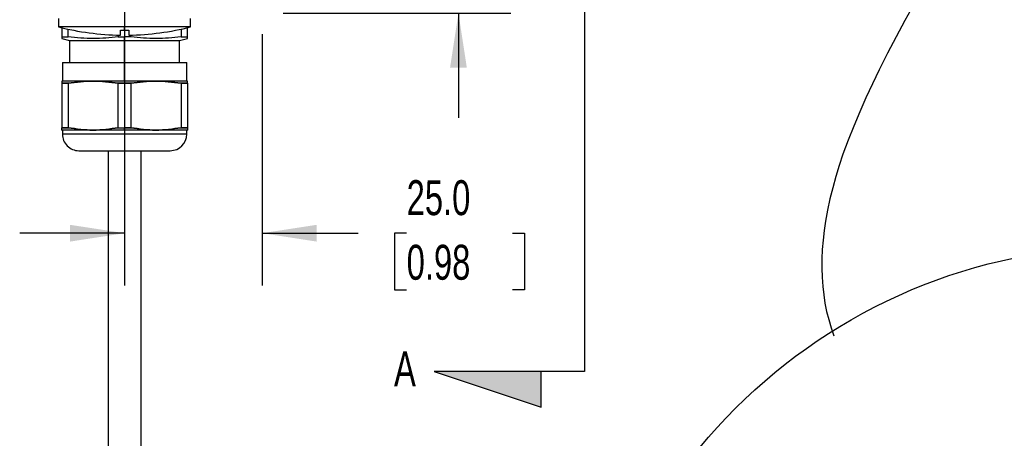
# Model space of a CAD drawing. Header units: millimetres. Extents: x 19 to 819, y 19 to 629.
# Tile 10 of 30: x 435 to 614, y 277 to 353. Entities that reach past the tile are written whole.
import ezdxf

# ---------------------------------------------------------------- set-up
doc = ezdxf.new("R2010")
doc.units = ezdxf.units.MM
doc.header["$LTSCALE"] = 3
doc.layers.add('DIMENSIONS', color=140, linetype='Continuous', lineweight=25)
doc.layers.add('TEXT', color=140, linetype='Continuous', lineweight=25)
doc.styles.add('SLDTEXTSTYLE0', font='TXT', dxfattribs={"width": 0.7})
doc.dimstyles.new('SLDDIMSTYLE2', dxfattribs={"dimtxt": 6.474023, "dimasz": 9.906, "dimexe": 0, "dimexo": 0.0625, "dimgap": 1.618506, "dimtad": 0, "dimtih": 1, "dimtoh": 1, "dimrnd": 1e-09, "dimzin": 4, "dimdsep": 46, "dimtxsty": 'SLDTEXTSTYLE0', "dimsah": 1, "dimcen": 0.09, "dimadec": 0, "dimazin": 1, "dimtfac": 1, "dimtmove": 0, "dimatfit": 0, "dimfxl": 0, "dimfrac": 2, "dimtolj": 1, "dimtzin": 12, "dimarcsym": 0})

# ---------------------------------------------------------------- blocks, each defined once
blk = doc.blocks.new('SW_BROKEN_VIEW_1')
at = {"color": 0}
for p, q in [((26.63, 10.44), (7.24, 3.55)), ((26.63, 3.55), (26.63, 10.44)), ((7.24, 3.55), (34.52, 3.55)), ((34.52, 3.55), (34.52, -201.67)), ((85.83, -89.46), (87.37, -89.37)), ((87.37, -89.37), (88.84, -89.31)), ((88.84, -89.31), (90.26, -89.28)), ((90.26, -89.28), (91.59, -89.27)), ((91.59, -89.27), (92.87, -89.29)), ((92.87, -89.29), (94.1, -89.33)), ((94.1, -89.33), (95.27, -89.4)), ((95.27, -89.4), (96.6, -89.51)), ((69.38, -91.5), (71.48, -91.15)), ((71.48, -91.15), (73.51, -90.84)), ((73.51, -90.84), (75.48, -90.56)), ((75.48, -90.56), (77.35, -90.31)), ((77.35, -90.31), (79.15, -90.08)), ((79.15, -90.08), (80.9, -89.89)), ((80.9, -89.89), (82.58, -89.72)), ((82.58, -89.72), (84.24, -89.58)), ((84.24, -89.58), (85.83, -89.46)), ((96.6, -89.51), (97.85, -89.66)), ((97.85, -89.66), (99.04, -89.84)), ((99.04, -89.84), (100.15, -90.05)), ((100.15, -90.05), (101.19, -90.3)), ((101.19, -90.3), (102.17, -90.58)), ((102.17, -90.58), (103.15, -90.92)), ((103.15, -90.92), (104.06, -91.29)), ((60.3, -93.17), (62.67, -92.7)), ((62.67, -92.7), (64.97, -92.27)), ((64.97, -92.27), (67.21, -91.87)), ((67.21, -91.87), (69.38, -91.5)), ((104.06, -91.29), (104.89, -91.7)), ((104.89, -91.7), (105.65, -92.15)), ((105.65, -92.15), (106.34, -92.64)), ((106.34, -92.64), (106.96, -93.15)), ((50.33, -95.28), (52.74, -94.75)), ((52.74, -94.75), (55.33, -94.19)), ((55.33, -94.19), (57.85, -93.66)), ((57.85, -93.66), (60.3, -93.17)), ((106.96, -93.15), (107.48, -93.67)), ((107.48, -93.67), (107.94, -94.22)), ((107.94, -94.22), (108.35, -94.8)), ((42.71, -97.05), (45.31, -96.43)), ((45.31, -96.43), (47.85, -95.84)), ((47.85, -95.84), (50.33, -95.28)), ((108.35, -94.8), (108.69, -95.41)), ((108.69, -95.41), (108.99, -96.05)), ((108.99, -96.05), (109.24, -96.75)), ((34.52, -99.06), (37.31, -98.36)), ((37.31, -98.36), (40.04, -97.69)), ((40.04, -97.69), (42.71, -97.05)), ((109.24, -96.75), (109.43, -97.49)), ((109.43, -97.49), (109.57, -98.26)), ((109.57, -98.26), (109.65, -99.05)), ((109.65, -99.05), (109.68, -99.88)), ((109.68, -99.88), (109.66, -100.73)), ((109.57, -101.77), (109.41, -102.85)), ((109.66, -100.73), (109.57, -101.77)), ((109.41, -102.85), (109.19, -103.97)), ((108.91, -105.12), (108.55, -106.39)), ((109.19, -103.97), (108.91, -105.12)), ((108.55, -106.39), (108.12, -107.7)), ((107.63, -109.05), (107.08, -110.43)), ((108.12, -107.7), (107.63, -109.05)), ((107.08, -110.43), (106.48, -111.85)), ((106.48, -111.85), (105.84, -113.31)), ((105.84, -113.31), (105.14, -114.79)), ((105.14, -114.79), (104.4, -116.31)), ((104.4, -116.31), (103.42, -118.26)), ((103.42, -118.26), (102.38, -120.26)), ((102.38, -120.26), (101.29, -122.3)), ((101.29, -122.3), (100.16, -124.38)), ((100.16, -124.38), (98.99, -126.51)), ((98.99, -126.51), (97.46, -129.27)), ((97.46, -129.27), (95.9, -132.08)), ((95.9, -132.08), (94.32, -134.95)), ((94.32, -134.95), (92.73, -137.86)), ((92.73, -137.86), (91.14, -140.81)), ((91.14, -140.81), (89.59, -143.8)), ((89.59, -143.8), (88.06, -146.81)), ((88.06, -146.81), (86.83, -149.35)), ((86.83, -149.35), (85.65, -151.89)), ((85.65, -151.89), (84.51, -154.45)), ((84.51, -154.45), (83.43, -157.02)), ((83.43, -157.02), (82.42, -159.59)), ((82.42, -159.59), (81.48, -162.17)), ((81.48, -162.17), (80.8, -164.2)), ((80.8, -164.2), (80.18, -166.23)), ((80.18, -166.23), (79.61, -168.26)), ((79.61, -168.26), (79.11, -170.28)), ((79.11, -170.28), (78.67, -172.3)), ((78.67, -172.3), (78.31, -174.31)), ((78.31, -174.31), (78.05, -176.03)), ((78.05, -176.03), (77.85, -177.75)), ((77.85, -177.75), (77.71, -179.45)), ((77.71, -179.45), (77.64, -181.15)), ((77.64, -181.15), (77.62, -182.84)), ((77.62, -182.84), (77.68, -184.52)), ((77.68, -184.52), (77.8, -186.2)), ((77.8, -186.2), (77.98, -187.72)), ((77.98, -187.72), (78.21, -189.23)), ((78.21, -189.23), (78.51, -190.73)), ((78.51, -190.73), (78.88, -192.22)), ((78.88, -192.22), (79.32, -193.7)), ((79.32, -193.7), (79.82, -195.17)), ((34.52, -201.67), (7.24, -201.67)), ((7.24, -201.67), (26.63, -208.13)), ((26.63, -208.13), (26.63, -201.67))]:
    blk.add_line(p, q, dxfattribs=at)
at = {"layer": 'TEXT', "color": 0, "char_height": 6.35, "attachment_point": 1, "style": 'SLDTEXTSTYLE0'}
for insert in [(0, 8.19), (-0.07, -197.98)]:
    blk.add_mtext('A', dxfattribs=dict(at, insert=insert))
blk = doc.blocks.new('_D_8')
at = {"layer": 'DIMENSIONS'}
for p, q in [((454.27, 363.92), (454.27, 304.74)), ((479.27, 350.46), (479.27, 304.74)), ((454.27, 314.27), (435.22, 314.27)), ((479.27, 314.27), (496.73, 314.27)), ((505.51, 314.27), (503.33, 314.27)), ((503.33, 314.27), (503.33, 303.98)), ((524.75, 314.27), (526.92, 314.27)), ((526.92, 314.27), (526.92, 303.98)), ((503.33, 303.98), (505.51, 303.98)), ((526.92, 303.98), (524.75, 303.98))]:
    blk.add_line(p, q, dxfattribs=at)
for points in [[(454.27, 314.27), (444.37, 315.79), (444.37, 312.74)], [(479.27, 314.27), (489.18, 312.74), (489.18, 315.79)]]:
    blk.add_solid(points, dxfattribs=at)
at = {"layer": 'DIMENSIONS', "char_height": 6.35, "attachment_point": 1, "style": 'SLDTEXTSTYLE0'}
for s, insert in [('25.0', (505.51, 323.9)), ('0.98', (505.51, 312.16))]:
    blk.add_mtext(s, dxfattribs=dict(at, insert=insert))
blk = doc.blocks.new('_D_9')
at = {"layer": 'DIMENSIONS'}
for p, q in [((514.92, 382.27), (514.92, 401.32)), ((472.62, 382.27), (524.44, 382.27)), ((505.3, 368.72), (503.12, 368.72)), ((503.12, 368.72), (503.12, 358.43)), ((524.54, 368.72), (526.71, 368.72)), ((526.71, 368.72), (526.71, 358.43)), ((503.12, 358.43), (505.3, 358.43)), ((526.71, 358.43), (524.54, 358.43)), ((483.08, 354.27), (524.44, 354.27)), ((514.92, 354.27), (514.92, 335.22))]:
    blk.add_line(p, q, dxfattribs=at)
for points in [[(514.92, 382.27), (516.44, 392.18), (513.39, 392.18)], [(514.92, 354.27), (513.39, 344.36), (516.44, 344.36)]]:
    blk.add_solid(points, dxfattribs=at)
at = {"layer": 'DIMENSIONS', "char_height": 6.35, "attachment_point": 1, "style": 'SLDTEXTSTYLE0'}
for s, insert in [('28.0', (505.3, 378.35)), ('1.10', (505.3, 366.61))]:
    blk.add_mtext(s, dxfattribs=dict(at, insert=insert))

msp = doc.modelspace()

# ---------------------------------------------------------------- hatches: boundary and pattern name
at = {"linetype": 'Continuous'}
h = msp.add_hatch(color=7, dxfattribs=at)
h.paths.add_polyline_path([(529.918, 501.218), (510.53, 494.324), (529.918, 494.324)], flags=0)
h.paths.add_polyline_path([(529.918, 282.642), (529.918, 289.105), (510.53, 289.105)], flags=0)

# ---------------------------------------------------------------- linework, layer by layer
for p, q in [((442.273, 353.27), (442.273, 351.77)), ((454.273, 353.27), (454.273, 351.77)), ((466.273, 351.77), (466.273, 353.27)), ((454.273, 351.77), (442.273, 351.77)), ((442.873, 351.622), (442.873, 349.954)), ((444.022, 349.954), (444.022, 351.36)), ((453.523, 351.182), (454.273, 351.178)), ((453.523, 350.285), (453.523, 351.182)), ((454.273, 351.178), (454.273, 351.77)), ((466.273, 351.77), (454.273, 351.77)), ((454.273, 351.178), (455.023, 351.182)), ((455.023, 351.182), (455.023, 350.276)), ((464.524, 351.36), (464.524, 349.954)), ((465.673, 349.954), (465.673, 351.622)), ((442.873, 349.954), (442.873, 349.645)), ((442.873, 349.954), (444.022, 349.954)), ((442.873, 349.645), (444.273, 349.27)), ((444.273, 349.27), (444.273, 345.27)), ((444.273, 349.27), (454.273, 349.27)), ((453.124, 350.284), (453.124, 349.954)), ((453.124, 349.954), (454.273, 349.94)), ((455.422, 349.954), (454.273, 349.94)), ((454.273, 349.27), (454.273, 349.94)), ((454.273, 349.27), (464.273, 349.27)), ((454.273, 345.27), (454.273, 349.27)), ((455.422, 349.954), (455.422, 350.284)), ((464.273, 349.27), (465.673, 349.645)), ((464.273, 345.27), (464.273, 349.27)), ((464.524, 349.954), (465.673, 349.954)), ((465.673, 349.647), (465.673, 349.954)), ((442.973, 345.27), (442.973, 341.97)), ((442.973, 345.27), (454.273, 345.27)), ((454.273, 341.97), (454.273, 345.27)), ((454.273, 345.27), (465.573, 345.27)), ((465.573, 341.97), (465.573, 345.27)), ((442.973, 341.97), (442.873, 341.934)), ((442.873, 341.929), (442.873, 341.514)), ((442.973, 341.97), (454.273, 341.97)), ((454.273, 341.97), (454.273, 341.533)), ((454.273, 341.97), (465.573, 341.97)), ((465.673, 341.934), (465.573, 341.97)), ((465.673, 341.514), (465.673, 341.934)), ((442.873, 341.514), (444.022, 341.514)), ((444.022, 341.514), (442.873, 341.514)), ((442.873, 341.514), (442.873, 333.426)), ((444.022, 341.514), (444.022, 333.426)), ((453.124, 341.514), (454.273, 341.533)), ((454.273, 341.533), (453.124, 341.514)), ((453.124, 333.426), (453.124, 341.514)), ((455.422, 341.514), (454.273, 341.533)), ((454.273, 341.533), (455.422, 341.514)), ((455.422, 341.514), (455.422, 333.426)), ((464.524, 341.514), (464.524, 333.426)), ((465.673, 341.514), (464.524, 341.514)), ((464.524, 341.514), (465.673, 341.514)), ((465.673, 341.514), (465.673, 333.426)), ((444.022, 333.426), (442.873, 333.426)), ((442.873, 333.007), (442.873, 333.426)), ((442.873, 333.426), (444.022, 333.426)), ((442.873, 333.007), (442.973, 332.97)), ((442.973, 332.97), (442.973, 332.27)), ((454.273, 332.97), (442.973, 332.97)), ((453.124, 333.426), (454.273, 333.407)), ((453.124, 333.426), (454.273, 333.407)), ((455.422, 333.426), (454.273, 333.407)), ((454.273, 333.407), (455.422, 333.426)), ((454.273, 332.97), (454.273, 333.407)), ((465.573, 332.97), (454.273, 332.97)), ((454.273, 332.97), (454.273, 332.27)), ((464.524, 333.426), (465.673, 333.426)), ((465.673, 333.426), (464.524, 333.426)), ((465.573, 332.97), (465.673, 333.007)), ((465.573, 332.27), (465.573, 332.97)), ((465.673, 333.426), (465.673, 333.007)), ((454.273, 332.27), (442.973, 332.27)), ((454.273, 332.27), (454.273, 329.27)), ((465.573, 332.27), (454.273, 332.27)), ((445.973, 329.27), (454.273, 329.27)), ((451.273, 329.27), (451.273, 259.208)), ((454.273, 329.27), (462.573, 329.27)), ((457.273, 259.208), (457.273, 329.27))]:
    msp.add_line(p, q)
for centre, radius, start, end in [((454.273, 399.02), 48.75, 255.75, 269.11667), ((454.273, 399.02), 48.75, 270.88038, 284.25003), ((445.973, 332.27), 3, 179.99998, 269.99998), ((462.573, 332.27), 3, 270.00001, 359.99999)]:
    msp.add_arc(centre, radius, start, end)
for points, knots in [([(453.124, 349.954), (451.617, 349.8), (448.583, 349.491), (445.549, 349.799), (444.022, 349.954)], [0, 0, 0, 0, 0.4967186, 1, 1, 1, 1]), ([(464.524, 349.954), (463.017, 349.8), (459.983, 349.491), (456.949, 349.799), (455.422, 349.954)], [0, 0, 0, 0, 0.4967188, 1, 1, 1, 1]), ([(444.022, 341.514), (445.521, 341.722), (448.554, 342.144), (451.588, 341.726), (453.124, 341.514)], [0, 0, 0, 0, 0.4939695, 1, 1, 1, 1]), ([(453.124, 341.514), (451.625, 341.722), (448.592, 342.144), (445.558, 341.726), (444.022, 341.514)], [0, 0, 0, 0, 0.4939695, 1, 1, 1, 1]), ([(455.422, 341.514), (456.921, 341.722), (459.954, 342.144), (462.988, 341.726), (464.524, 341.514)], [0, 0, 0, 0, 0.4939696, 1, 1, 1, 1]), ([(464.524, 341.514), (463.025, 341.722), (459.992, 342.144), (456.958, 341.726), (455.422, 341.514)], [0, 0, 0, 0, 0.4939694, 1, 1, 1, 1]), ([(453.124, 333.426), (451.625, 333.218), (448.592, 332.797), (445.558, 333.215), (444.022, 333.426)], [0, 0, 0, 0, 0.4939695, 1, 1, 1, 1]), ([(444.022, 333.426), (445.521, 333.218), (448.554, 332.797), (451.588, 333.215), (453.124, 333.426)], [0, 0, 0, 0, 0.4939695, 1, 1, 1, 1]), ([(464.524, 333.426), (463.025, 333.218), (459.992, 332.797), (456.958, 333.215), (455.422, 333.426)], [0, 0, 0, 0, 0.4939696, 1, 1, 1, 1]), ([(455.422, 333.426), (456.921, 333.218), (459.954, 332.797), (462.988, 333.215), (464.524, 333.426)], [0, 0, 0, 0, 0.4939696, 1, 1, 1, 1])]:
    msp.add_open_spline(points, degree=3, knots=knots)
at = {"layer": 'DIMENSIONS'}
msp.add_circle((636.189, 211.512), 100.318, dxfattribs=at)

# ---------------------------------------------------------------- block references
at = {"color": 7, "linetype": 'Continuous'}
msp.add_blockref('SW_BROKEN_VIEW_1', (503.285, 490.774), dxfattribs=at)

# ---------------------------------------------------------------- dimensions: what is measured, and where the dimension line sits
at = {"layer": 'DIMENSIONS'}
dim = msp.add_linear_dim(base=(514.918, 382.27), p1=(479.273, 354.27), p2=(468.813, 382.27), angle=90, dimstyle='SLDDIMSTYLE2', dxfattribs=at)
dim.commit()
dim.dimension.update_dxf_attribs({"geometry": '_D_9', "text_midpoint": (514.918, 368.716), "dimtype": 160})
dim = msp.add_linear_dim(base=(479.273, 314.267), p1=(454.273, 367.73), p2=(479.273, 354.27), dimstyle='SLDDIMSTYLE2', dxfattribs=at)
dim.commit()
dim.dimension.update_dxf_attribs({"geometry": '_D_8', "text_midpoint": (515.127, 314.267), "dimtype": 160})

doc.saveas('drawing.dxf')
